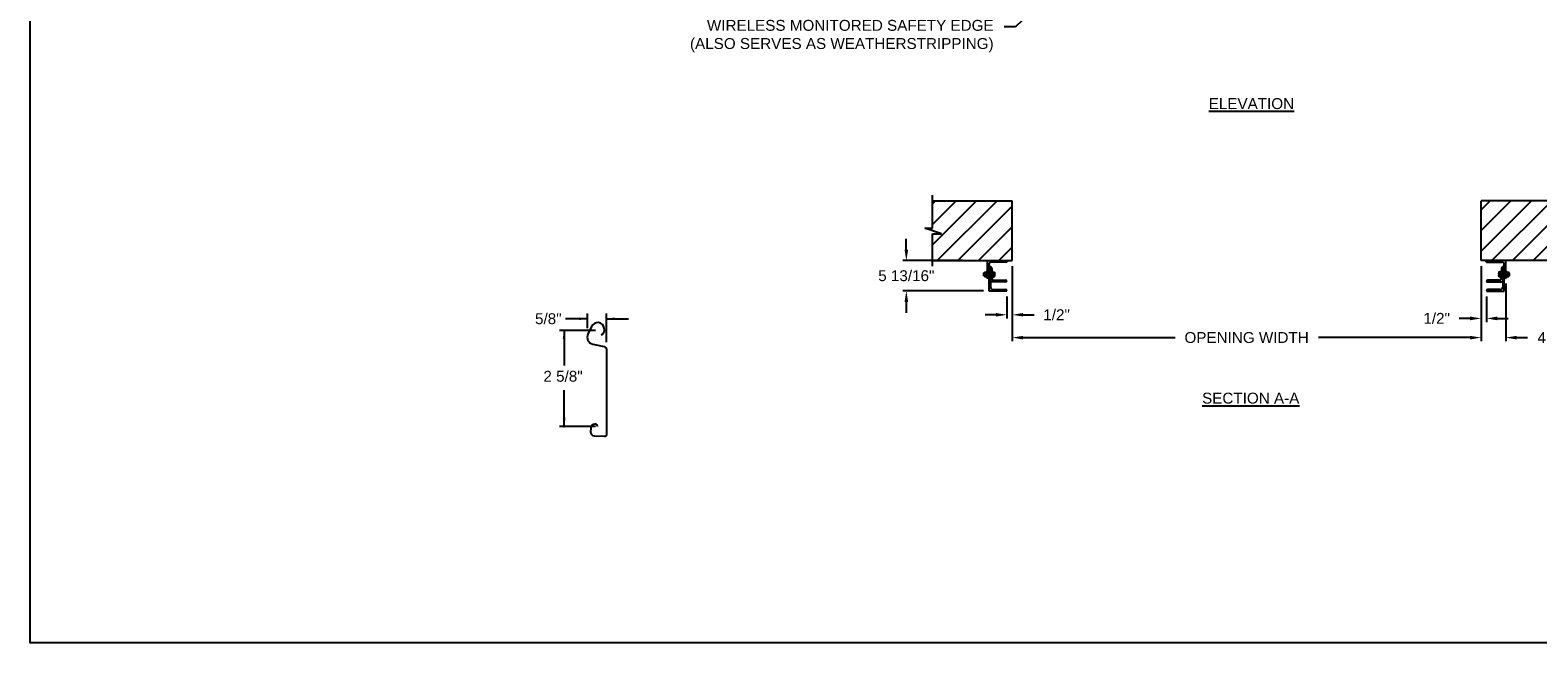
# Model space of a CAD drawing. Header units: inches. Extents: x 170 to 312, y 215 to 248.
# Tile 115 of 256: x 219 to 232, y 215 to 220. Entities that reach past the tile are written whole.
import ezdxf
from ezdxf import colors
from ezdxf.entities.mleader import LeaderData, LeaderLine
from ezdxf.math import Vec2, Vec3

# ---------------------------------------------------------------- set-up
doc = ezdxf.new("R2010")
doc.units = ezdxf.units.IN
doc.header["$LTSCALE"] = 0.25
doc.header["$MEASUREMENT"] = 0
for name, color, linetype in [('ANNOTATIONS', 1, 'Continuous'), ('DETAILS', 4, 'Continuous'), ('MOTOR LH', 7, 'Continuous')]:
    doc.layers.add(name, color=color, linetype=linetype)
doc.styles.add('ARIAL', font='arial.ttf', dxfattribs={"height": 0.09375})
doc.dimstyles.new('STANDARD$0', dxfattribs={"dimtxt": 0.09375, "dimasz": 0.09375, "dimexe": 0.03125, "dimexo": 0.046875, "dimgap": 0.09, "dimtad": 0, "dimtih": 1, "dimtoh": 1, "dimdec": 4, "dimzin": 0, "dimdsep": 46, "dimtxsty": 'ARIAL', "dimcen": 0.09, "dimadec": 0, "dimazin": 0, "dimtfac": 1, "dimtdec": 4, "dimtofl": 0, "dimtmove": 0, "dimatfit": 1, "dimfxl": 1, "dimtolj": 1, "dimtzin": 0, "dimarcsym": 0})
pattern_1 = [(45, (48.19074, -32.78357), (-0.08838835, 0.08838835), [])]

# ---------------------------------------------------------------- blocks, each defined once
blk = doc.blocks.new('*D154')
at = {"layer": 'ANNOTATIONS', "color": 0, "lineweight": -2, "transparency": 16777216}
for p, q in [((226.454, 218.141), (226.454, 218.235)), ((226.944, 218.047), (226.423, 218.047)), ((227.119, 217.786), (226.423, 217.786)), ((226.454, 217.692), (226.454, 217.598))]:
    blk.add_line(p, q, dxfattribs=at)
at = {"layer": 'ANNOTATIONS', "color": 0, "transparency": 16777216}
for points in [[(226.439, 218.141), (226.47, 218.141), (226.454, 218.047)], [(226.439, 217.692), (226.47, 217.692), (226.454, 217.786)]]:
    blk.add_solid(points, dxfattribs=at)
at = {"layer": 'defpoints', "color": 0, "transparency": 16777216}
for p in [(226.991, 218.047), (226.454, 217.786), (227.166, 217.786)]:
    blk.add_point(p, dxfattribs=at)
at = {"layer": 'ANNOTATIONS', "color": 0, "transparency": 16777216, "insert": (226.454, 217.917), "char_height": 0.09375, "attachment_point": 5, "style": 'ARIAL'}
blk.add_mtext('\\A1;5 13/16"', dxfattribs=at)
blk = doc.blocks.new('*D155')
at = {"layer": 'ANNOTATIONS', "color": 0, "lineweight": -2, "transparency": 16777216}
for p, q in [((231.399, 218.001), (231.399, 217.519)), ((231.446, 217.739), (231.446, 217.519)), ((231.305, 217.55), (231.211, 217.55)), ((231.539, 217.55), (231.633, 217.55))]:
    blk.add_line(p, q, dxfattribs=at)
at = {"layer": 'ANNOTATIONS', "color": 0, "transparency": 16777216}
for points in [[(231.305, 217.566), (231.305, 217.534), (231.399, 217.55)], [(231.539, 217.566), (231.539, 217.534), (231.446, 217.55)]]:
    blk.add_solid(points, dxfattribs=at)
at = {"layer": 'defpoints', "color": 0, "transparency": 16777216}
for p in [(231.399, 218.047), (231.446, 217.786), (231.446, 217.55)]:
    blk.add_point(p, dxfattribs=at)
at = {"layer": 'ANNOTATIONS', "color": 0, "transparency": 16777216, "insert": (231.017, 217.55), "char_height": 0.0938, "attachment_point": 5, "style": 'ARIAL'}
blk.add_mtext('\\A1;1/2"', dxfattribs=at)
blk = doc.blocks.new('*D156')
at = {"layer": 'ANNOTATIONS', "color": 0, "lineweight": -2, "transparency": 16777216}
for p, q in [((227.366, 218.001), (227.366, 217.55)), ((227.319, 217.739), (227.319, 217.55)), ((227.225, 217.581), (227.131, 217.581)), ((227.459, 217.581), (227.553, 217.581))]:
    blk.add_line(p, q, dxfattribs=at)
at = {"layer": 'ANNOTATIONS', "color": 0, "transparency": 16777216}
for points in [[(227.225, 217.597), (227.225, 217.566), (227.319, 217.581)], [(227.459, 217.597), (227.459, 217.566), (227.366, 217.581)]]:
    blk.add_solid(points, dxfattribs=at)
at = {"layer": 'defpoints', "color": 0, "transparency": 16777216}
for p in [(227.366, 218.047), (227.319, 217.786), (227.319, 217.581)]:
    blk.add_point(p, dxfattribs=at)
at = {"layer": 'ANNOTATIONS', "color": 0, "transparency": 16777216, "insert": (227.747, 217.581), "char_height": 0.0938, "attachment_point": 5, "style": 'ARIAL'}
blk.add_mtext('\\A1;1/2"', dxfattribs=at)
blk = doc.blocks.new('*D159')
at = {"layer": 'ANNOTATIONS', "color": 0, "lineweight": -2, "transparency": 16777216}
for p, q in [((231.399, 218.001), (231.399, 217.353)), ((231.611, 217.851), (231.611, 217.353)), ((231.305, 217.385), (231.211, 217.385)), ((231.705, 217.385), (231.799, 217.385))]:
    blk.add_line(p, q, dxfattribs=at)
at = {"layer": 'ANNOTATIONS', "color": 0, "transparency": 16777216}
for points in [[(231.305, 217.4), (231.305, 217.369), (231.399, 217.385)], [(231.705, 217.4), (231.705, 217.369), (231.611, 217.385)]]:
    blk.add_solid(points, dxfattribs=at)
at = {"layer": 'defpoints', "color": 0, "transparency": 16777216}
for p in [(231.399, 218.047), (231.611, 217.897), (231.611, 217.385)]:
    blk.add_point(p, dxfattribs=at)
at = {"layer": 'ANNOTATIONS', "color": 0, "transparency": 16777216, "insert": (232.054, 217.385), "char_height": 0.0938, "attachment_point": 5, "style": 'ARIAL'}
blk.add_mtext('\\A1;4 1/2"', dxfattribs=at)
blk = doc.blocks.new('*D148')
at = {"layer": 'ANNOTATIONS', "color": 0, "lineweight": -2, "transparency": 16777216}
for p, q in [((227.366, 218.001), (227.366, 217.353)), ((231.399, 218.001), (231.399, 217.353)), ((227.459, 217.385), (228.766, 217.385)), ((231.305, 217.385), (229.999, 217.385))]:
    blk.add_line(p, q, dxfattribs=at)
at = {"layer": 'ANNOTATIONS', "color": 0, "transparency": 16777216}
for points in [[(227.459, 217.4), (227.459, 217.369), (227.366, 217.385)], [(231.305, 217.4), (231.305, 217.369), (231.399, 217.385)]]:
    blk.add_solid(points, dxfattribs=at)
at = {"layer": 'defpoints', "color": 0, "transparency": 16777216}
for p in [(227.366, 218.047), (231.399, 218.047), (231.399, 217.385)]:
    blk.add_point(p, dxfattribs=at)
at = {"layer": 'ANNOTATIONS', "color": 0, "transparency": 16777216, "insert": (229.382, 217.385), "char_height": 0.09375, "attachment_point": 5, "style": 'ARIAL'}
blk.add_mtext('\\A1;OPENING WIDTH', dxfattribs=at)

msp = doc.modelspace()

# ---------------------------------------------------------------- hatches: boundary and pattern name
at = {"layer": 'MOTOR LH'}
h = msp.add_hatch(dxfattribs=at)
h.set_pattern_fill('ANSI31', color=256, style=0)
h.set_pattern_definition(pattern_1)
h.paths.add_polyline_path([(227.36553, 218.56305), (226.67803, 218.56305), (226.67803, 218.32585), (226.61392, 218.32585), (226.75599, 218.27894), (226.67803, 218.27894), (226.67803, 218.04742), (227.36553, 218.04742), (227.36553, 218.20993)])
h = msp.add_hatch(dxfattribs=at)
h.set_pattern_fill('ANSI31', color=256, style=0)
h.set_pattern_definition(pattern_1)
h.paths.add_polyline_path([(232.15046, 218.32585), (232.08636, 218.32585), (232.08636, 218.56305), (231.39886, 218.56305), (231.39886, 218.04742), (231.41703, 218.04742), (232.08636, 218.04742), (232.08636, 218.27894), (232.00839, 218.27894)])

# ---------------------------------------------------------------- linework, layer by layer
at = {"layer": 'ANNOTATIONS'}
for p, q in [((223.71048, 217.54689), (223.52298, 217.54689)), ((223.71048, 217.46513), (223.71048, 217.59376)), ((223.875, 217.34678), (223.875, 217.59376)), ((223.875, 217.54689), (224.0625, 217.54689)), ((223.77881, 217.44645), (223.47101, 217.44645)), ((223.50949, 217.44645), (223.50949, 217.14489)), ((223.50949, 216.61924), (223.50949, 216.93393)), ((223.77881, 216.61924), (223.47101, 216.61924))]:
    msp.add_line(p, q, dxfattribs=at)
for p in [(223.83918, 217.41494), (223.50949, 216.69374), (223.50949, 216.61924)]:
    msp.add_point(p, dxfattribs=at)
for points in [[(223.64016, 217.53517), (223.64016, 217.55861), (223.71048, 217.54689)], [(223.94532, 217.55861), (223.94532, 217.53517), (223.875, 217.54689)], [(223.52121, 217.37613), (223.49777, 217.37613), (223.50949, 217.44645)], [(223.52121, 216.68956), (223.49777, 216.68956), (223.50949, 216.61924)]]:
    msp.add_solid(points, dxfattribs=at)
at = {"layer": 'defpoints'}
msp.add_lwpolyline([(238.38533, 214.75854), (218.91545, 214.75854), (218.91545, 227.49365), (238.38533, 227.49365)], close=True, dxfattribs=at)
at = {"layer": 'DETAILS'}
msp.add_lwpolyline([(223.82881, 217.40975, 0.33746117), (223.85574, 217.44781), (223.85542, 217.46569, 0.73725505), (223.74527, 217.48055), (223.71446, 217.41413, 0.47976839), (223.75628, 217.32981), (223.85469, 217.30824, -0.21720182), (223.875, 217.28428), (223.875, 216.54957, -0.36619075), (223.85526, 216.53415), (223.7706, 216.53687, -0.41028649), (223.73933, 216.57038), (223.74127, 216.60768, -0.37745755), (223.7751, 216.644, -0.31905635), (223.78698, 216.63852), (223.79805, 216.61924)], format="xyb", dxfattribs=at)
at = {"layer": 'MOTOR LH'}
for p, q in [((226.67803, 218.32585), (226.67803, 218.60992)), ((226.67803, 218.56305), (227.36553, 218.56305)), ((227.36553, 218.04742), (227.36553, 218.56305)), ((231.39886, 218.04742), (231.39886, 218.56305)), ((232.08636, 218.56305), (231.39886, 218.56305)), ((226.75599, 218.27894), (226.61392, 218.32585)), ((226.61392, 218.32585), (226.67803, 218.32585)), ((226.67803, 218.00055), (226.67803, 218.27894)), ((226.67803, 218.27894), (226.75599, 218.27894)), ((226.67803, 218.04742), (227.36553, 218.04742)), ((227.12053, 217.93969), (227.12201, 217.94117)), ((227.12053, 217.91766), (227.12053, 217.93969)), ((227.12201, 217.94117), (227.12563, 217.94117)), ((227.12201, 217.91617), (227.12201, 217.94117)), ((227.12563, 217.94742), (227.14803, 217.94742)), ((227.12563, 217.90992), (227.12563, 217.94742)), ((227.14803, 217.95992), (227.15303, 217.95992)), ((227.14803, 217.95992), (227.14803, 217.89742)), ((227.15303, 217.89742), (227.15303, 218.04742)), ((227.16553, 217.78574), (227.16553, 218.01617)), ((227.16553, 218.00055), (227.16554, 218.00055)), ((227.17803, 217.99117), (227.17804, 217.99117)), ((227.17803, 217.99117), (227.17803, 217.82011)), ((227.31554, 218.03492), (227.18428, 218.03492)), ((227.19053, 217.97868), (227.19053, 217.8943)), ((227.19053, 217.95992), (227.19553, 217.95992)), ((227.19053, 217.94868), (227.21, 217.94868)), ((227.19553, 217.94868), (227.19553, 217.95992)), ((227.19918, 217.94742), (227.19918, 217.91009)), ((227.21168, 217.94742), (227.21168, 217.91009)), ((232.08636, 218.04742), (231.39886, 218.04742)), ((231.44885, 218.03492), (231.58011, 218.03492)), ((231.55271, 217.94742), (231.55271, 217.91009)), ((231.57386, 217.94868), (231.55438, 217.94868)), ((231.56521, 217.94742), (231.56521, 217.91009)), ((231.57386, 217.95992), (231.56886, 217.95992)), ((231.56886, 217.94868), (231.56886, 217.95992)), ((231.57386, 217.97868), (231.57386, 217.8943)), ((231.58636, 217.99117), (231.58635, 217.99117)), ((231.58636, 217.99117), (231.58636, 217.82011)), ((231.59886, 218.00055), (231.59885, 218.00055)), ((231.59886, 217.78574), (231.59886, 218.01617)), ((231.61136, 217.89742), (231.61136, 218.04742)), ((231.61636, 217.95992), (231.61136, 217.95992)), ((231.61636, 217.95992), (231.61636, 217.89742)), ((231.61636, 217.94742), (231.63876, 217.94742)), ((231.63876, 217.90992), (231.63876, 217.94742)), ((231.64237, 217.94117), (231.63876, 217.94117)), ((231.64386, 217.93969), (231.64237, 217.94117)), ((231.64237, 217.91617), (231.64237, 217.94117)), ((231.64386, 217.91766), (231.64386, 217.93969)), ((227.12201, 217.91617), (227.12053, 217.91766)), ((227.12563, 217.91617), (227.12201, 217.91617)), ((227.12563, 217.90992), (227.14803, 217.90992)), ((227.14553, 217.92867), (227.12813, 217.92867)), ((227.15303, 217.89742), (227.14803, 217.89742)), ((227.16552, 217.89742), (227.16553, 217.89742)), ((227.31865, 217.86617), (227.17803, 217.86617)), ((227.19053, 217.93152), (227.1975, 217.93152)), ((227.19053, 217.91151), (227.1975, 217.91151)), ((227.19053, 217.90866), (227.21, 217.90866)), ((227.19553, 217.89742), (227.19053, 217.89742)), ((227.19553, 217.89742), (227.19553, 217.90866)), ((227.19918, 217.93152), (227.21, 217.93152)), ((227.19918, 217.91151), (227.21, 217.91151)), ((227.20615, 217.87867), (227.30616, 217.87867)), ((227.31865, 217.86618), (227.31865, 217.86617)), ((231.44573, 217.86618), (231.44573, 217.86617)), ((231.44573, 217.86617), (231.58636, 217.86617)), ((231.55823, 217.87867), (231.45822, 217.87867)), ((231.56521, 217.93152), (231.55438, 217.93152)), ((231.56521, 217.91151), (231.55438, 217.91151)), ((231.57386, 217.90866), (231.55438, 217.90866)), ((231.57386, 217.93152), (231.56688, 217.93152)), ((231.57386, 217.91151), (231.56688, 217.91151)), ((231.56886, 217.89742), (231.56886, 217.90866)), ((231.56886, 217.89742), (231.57386, 217.89742)), ((231.59887, 217.89742), (231.59886, 217.89742)), ((231.61136, 217.89742), (231.61636, 217.89742)), ((231.61636, 217.90992), (231.63876, 217.90992)), ((231.61886, 217.92867), (231.63626, 217.92867)), ((231.63876, 217.91617), (231.64237, 217.91617)), ((231.64237, 217.91617), (231.64386, 217.91766)), ((227.31865, 217.78574), (227.16553, 217.78574)), ((227.1999, 217.79824), (227.30616, 217.79824)), ((227.31865, 217.78575), (227.31865, 217.78574)), ((231.44573, 217.78575), (231.44573, 217.78574)), ((231.44573, 217.78574), (231.59886, 217.78574)), ((231.56448, 217.79824), (231.45822, 217.79824))]:
    msp.add_line(p, q, dxfattribs=at)
at = {"layer": 'MOTOR LH', "flags": 128}
for points in [[(227.1975, 217.94868), (227.19872, 217.94799), (227.19918, 217.94726)], [(227.1975, 217.93152), (227.19872, 217.93572), (227.19918, 217.9401)], [(227.21, 217.94868), (227.21122, 217.94799), (227.21168, 217.94726)], [(227.21, 217.93152), (227.21122, 217.93572), (227.21168, 217.9401)], [(231.55438, 217.94868), (231.55317, 217.94799), (231.55271, 217.94726)], [(231.55438, 217.93152), (231.55317, 217.93572), (231.55271, 217.9401)], [(231.56688, 217.94868), (231.56567, 217.94799), (231.56521, 217.94726)], [(231.56688, 217.93152), (231.56567, 217.93572), (231.56521, 217.9401)], [(227.19918, 217.92151), (227.19814, 217.92927), (227.1975, 217.93152)], [(227.1975, 217.91151), (227.19906, 217.91902), (227.19918, 217.92151)], [(227.1975, 217.90866), (227.19872, 217.90936), (227.19918, 217.91009)], [(227.21168, 217.92151), (227.21064, 217.92927), (227.21, 217.93152)], [(227.21, 217.91151), (227.21156, 217.91902), (227.21168, 217.92151)], [(227.21, 217.90866), (227.21122, 217.90936), (227.21168, 217.91009)], [(231.55271, 217.92151), (231.55374, 217.92927), (231.55438, 217.93152)], [(231.55438, 217.91151), (231.55282, 217.91902), (231.55271, 217.92151)], [(231.55438, 217.90866), (231.55317, 217.90936), (231.55271, 217.91009)], [(231.56521, 217.92151), (231.56624, 217.92927), (231.56688, 217.93152)], [(231.56688, 217.91151), (231.56532, 217.91902), (231.56521, 217.92151)], [(231.56688, 217.90866), (231.56567, 217.90936), (231.56521, 217.91009)]]:
    msp.add_lwpolyline(points, dxfattribs=at)
at = {"layer": 'MOTOR LH'}
for centre, radius, start, end in [((227.14864, 217.93693), 0.02304, 152.913174, 177.22408), ((227.14449, 217.93806), 0.01886, 180.027798, 209.834947), ((227.12501, 217.93693), 0.02304, 2.77592, 27.086826), ((227.12916, 217.93806), 0.01886, 330.165053, 359.972202), ((227.18428, 218.01617), 0.01875, 90, 180), ((227.16554, 217.98806), 0.01249, 0, 90), ((227.17804, 217.97868), 0.01249, 0, 90), ((227.17416, 217.93968), 0.02502, 0.97621, 21.106816), ((227.18666, 217.93968), 0.02502, 0.97631, 21.106527), ((227.31554, 218.04741), 0.01249, 270, 0), ((231.44885, 218.04741), 0.01249, 180, 270), ((231.57772, 217.93968), 0.02502, 158.893473, 179.02369), ((231.59022, 217.93968), 0.02502, 158.893184, 179.02379), ((231.58635, 217.97868), 0.01249, 90, 180), ((231.58011, 218.01617), 0.01875, 0, 90), ((231.59885, 217.98806), 0.01249, 90, 180), ((231.63937, 217.93693), 0.02304, 152.913174, 177.22408), ((231.63522, 217.93806), 0.01886, 180.027798, 209.834947), ((231.61575, 217.93693), 0.02304, 2.77592, 27.086826), ((231.6199, 217.93806), 0.01886, 330.165053, 359.972202), ((227.14864, 217.91818), 0.02304, 152.913175, 177.224058), ((227.14449, 217.91931), 0.01886, 180.027798, 209.834947), ((227.12501, 217.91818), 0.02304, 2.775942, 27.086825), ((227.12916, 217.91931), 0.01886, 330.165053, 359.972202), ((227.15304, 217.90991), 0.01249, 270, 0), ((227.1999, 217.82011), 0.02188, 180, 270), ((227.20615, 217.8943), 0.01562, 180, 270), ((227.19694, 217.90915), 0.00243, 22.723879, 76.579246), ((227.20944, 217.90915), 0.00243, 22.723939, 76.57869), ((227.30616, 217.86618), 0.01249, 0, 90), ((231.45822, 217.86618), 0.01249, 90, 180), ((231.55495, 217.90915), 0.00243, 103.42131, 157.276061), ((231.55823, 217.8943), 0.01562, 270, 0), ((231.56448, 217.82011), 0.02188, 270, 0), ((231.56745, 217.90915), 0.00243, 103.420754, 157.276121), ((231.61135, 217.90991), 0.01249, 180, 270), ((231.63937, 217.91818), 0.02304, 152.913175, 177.224058), ((231.63522, 217.91931), 0.01886, 180.027798, 209.834947), ((231.61575, 217.91818), 0.02304, 2.775942, 27.086825), ((231.6199, 217.91931), 0.01886, 330.165053, 359.972202), ((227.30616, 217.78575), 0.01249, 0, 90), ((231.45822, 217.78575), 0.01249, 90, 180)]:
    msp.add_arc(centre, radius, start, end, dxfattribs=at)

# ---------------------------------------------------------------- texts
at = {"layer": 'ANNOTATIONS', "style": 'ARIAL'}
msp.add_text('2 5/8"', height=0.09375, dxfattribs=at).set_placement((223.33164, 217.00538))
at = {"layer": 'ANNOTATIONS', "char_height": 0.09375, "attachment_point": 2, "style": 'ARIAL'}
for s, insert, width in [('{\\LELEVATION}', (229.42308, 219.44522), 3.0834986), ('{\\LSECTION A-A}', (229.41718, 216.91103), 1.3823677)]:
    msp.add_mtext(s, dxfattribs=dict(at, insert=insert, width=width))
at = {"layer": 'ANNOTATIONS', "insert": (223.37363, 217.54689), "char_height": 0.09375, "attachment_point": 5, "style": 'ARIAL'}
msp.add_mtext('\\A1;5/8"', dxfattribs=at)

# ---------------------------------------------------------------- dimensions: what is measured, and where the dimension line sits
at = {"layer": 'ANNOTATIONS'}
for base, p1, p2, angle, text, picture, middle in [((226.45418, 217.78574), (226.99053, 218.04741), (227.16553, 217.78574), 90, '5 13/16"', '*D154', (226.45418, 217.91658)), ((227.31865, 217.58132), (227.36553, 218.04742), (227.31865, 217.78574), 180, '1/2"', '*D156', (227.7471, 217.58132))]:
    dim = msp.add_linear_dim(base=base, p1=p1, p2=p2, angle=angle, text=text, dimstyle='STANDARD$0', dxfattribs=at)
    dim.commit()
    dim.dimension.update_dxf_attribs({"geometry": picture, "text_midpoint": middle, "dimtype": 160})
dim = msp.add_aligned_dim(p1=(227.36553, 218.04742), p2=(231.39886, 218.04742), distance=-0.6628, text='OPENING WIDTH', dimstyle='STANDARD$0', dxfattribs=at)
dim.commit()
dim.dimension.update_dxf_attribs({"geometry": '*D148', "text_midpoint": (229.38219, 217.38462)})
for base, p2, text, picture, middle in [((231.44573, 217.55007), (231.44573, 217.78574), '1/2"', '*D155', (231.01728, 217.55007)), ((231.61136, 217.38462), (231.61136, 217.89742), '4 1/2"', '*D159', (232.05385, 217.38462))]:
    dim = msp.add_linear_dim(base=base, p1=(231.39886, 218.04742), p2=p2, text=text, dimstyle='STANDARD$0', dxfattribs=at)
    dim.commit()
    dim.dimension.update_dxf_attribs({"geometry": picture, "text_midpoint": middle, "dimtype": 160})

# ---------------------------------------------------------------- leaders
ml = msp.add_multileader_mtext('Standard', dxfattribs=at)
ml.set_content('WIRELESS MONITORED SAFETY EDGE \\P (ALSO SERVES AS WEATHERSTRIPPING)', color=256, style='ARIAL')
ml.set_leader_properties()
ml.build(insert=Vec2(0, 0))
ml.multileader.update_dxf_attribs({"dogleg_length": 0.36, "arrow_head_size": 0.09375})
ctx = ml.context
ctx.base_point, ctx.char_height, ctx.arrow_head_size, ctx.landing_gap_size, ctx.plane_origin = Vec3(224.47076, 220.0578), 0.09375, 0.09375, 0.09, Vec3(228.08004, 219.62457)
ctx.text_align_type = 2
notes = []
notes.append((ctx, [(0, (1, 1, 0), (227.39296, 220.0578), (-1, 0), 0.09796, [(0, [(227.77713, 220.42387)], 0, [])])]))
ctx.mtext.insert, ctx.mtext.alignment, ctx.mtext.flow_direction = Vec3(227.20501, 220.11845), 3, 5
for ctx, leaders in notes:
    for number, flags, end, landing, length, lines in leaders:
        leader = LeaderData()
        leader.index, (leader.has_last_leader_line, leader.has_dogleg_vector, leader.attachment_direction) = number, flags
        leader.last_leader_point, leader.dogleg_vector, leader.dogleg_length = Vec3(end), Vec3(landing), length
        for number, points, colour, breaks in lines:
            line = LeaderLine()
            line.index, line.vertices, line.color, line.breaks = number, Vec3.list(points), colors.encode_raw_color(colour), breaks
            leader.lines.append(line)
        ctx.leaders.append(leader)

doc.saveas('drawing.dxf')
